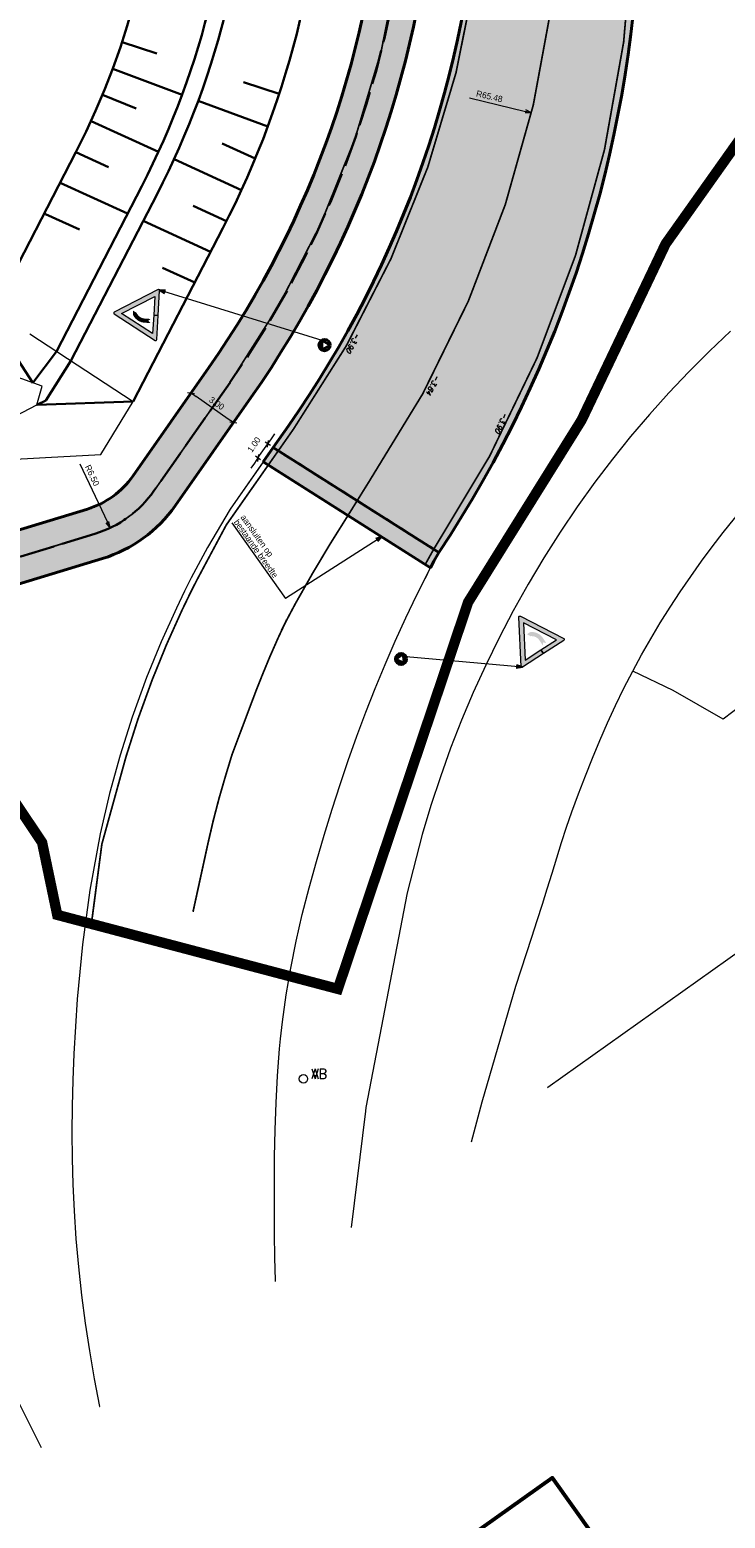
# Model space of a CAD drawing. Header units: metres. Extents: x 148376 to 148659, y 486220 to 486523.
# Tile 5 of 12: x 148519 to 148560, y 486266 to 486353. Entities that reach past the tile are written whole.
import ezdxf

# ---------------------------------------------------------------- set-up
doc = ezdxf.new("R2010")
doc.units = ezdxf.units.M
doc.header["$MEASUREMENT"] = 0
for name, pattern in [('0.30-2.70 (0.10)', [3, 0.3, -2.7]), ('1-3 (0.10)', [4, 1, -3]), ('3-3 (0.10)', [6, -3, 3]), ('assen', [2.5, 2, -0.5]), ('DGN Style 2', [1, 0.6, -0.4]), ('DGN Style 5', [0.7, 0.3, -0.4])]:
    doc.linetypes.add(name, pattern=pattern)
doc.layers.get('Defpoints').update_dxf_attribs({"color": 253, "lineweight": 13})
for name, color, linetype, lineweight in [('BWR-alg-assenplan', 92, 'assen', 30), ('BWR-best-maaiveldhoogte', 2, 'Continuous', 13), ('BWR-nieuw-belijning-030-270 streep dik 100', 51, '0.30-2.70 (0.10)', 0), ('BWR-nieuw-belijning-1-3 streep dik 100', 51, '1-3 (0.10)', 0), ('BWR-nieuw-belijning-3-3 streep dik 100', 51, '3-3 (0.10)', 0), ('BWR-nieuw-belijning-kantstreep dik 100', 51, 'Continuous', 0), ('BWR-nieuw-straatmeubilair', 7, 'Continuous', 40), ('Level 60', 7, 'Continuous', 0), ('TOP-L-topo objecten punt', 7, 'Continuous', 0), ('TOP-L-topo objecten vlak', 7, 'Continuous', 0), ('WVB-alg-werkgrens', 6, 'Continuous', 53), ('WVB-dim-terr-maatvoering 018', 7, 'Continuous', 13), ('WVB-pen-brm-dik 050', 6, 'Continuous', 53), ('WVB-pen-dik 025', 1, 'Continuous', 30), ('WVB-pen-dik 035', 1, 'Continuous', 40), ('WVB-raster-20%', 254, 'Continuous', 30), ('WVB-raster-80%', 252, 'Continuous', 30), ('WVB-tekst-dik 025', 1, 'Continuous', 30)]:
    doc.layers.add(name, color=color, linetype=linetype, lineweight=lineweight)
doc.styles.add('1 200   0.18', font='WORKING.shx', dxfattribs={"height": 0.36})
doc.styles.add('1 500   0.18', font='WORKING.shx', dxfattribs={"height": 0.9})
doc.styles.add('1 500   0.18_0', font='WORKING.shx')
doc.styles.add('Style-ITALICS', font='ITALICS.shx')
doc.styles.add('Style-STANDARD', font='STANDARD.shx')
doc.dimstyles.new('TER 1 200', dxfattribs={"dimtxt": 0.36, "dimasz": 0.36, "dimexe": 0.18, "dimexo": 0.0625, "dimgap": 0.18, "dimtad": 1, "dimzin": 0, "dimdsep": 46, "dimtxsty": '1 200   0.18', "dimblk": 'TerminatorOpen_0.5', "dimcen": 0, "dimse1": 1, "dimse2": 1, "dimclrd": 256, "dimclre": 256, "dimclrt": 7, "dimazin": 0, "dimtfac": 1, "dimtdec": 0, "dimtmove": 1, "dimatfit": 1, "dimldrblk": 'TerminatorOpen_0.5', "dimfxl": 0.18, "dimfxlon": 1, "dimfrac": 2, "dimtolj": 1, "dimtzin": 0, "dimlwd": -1, "dimlwe": -1, "dimarcsym": 0})
doc.dimstyles.new('TER 1 500', dxfattribs={"dimtxt": 0.9, "dimasz": 0.9, "dimexe": 0.45, "dimexo": 0.0625, "dimgap": 0.45, "dimtad": 1, "dimzin": 0, "dimdsep": 46, "dimtxsty": '1 500   0.18', "dimblk": 'TerminatorOpen_0.5', "dimcen": 0, "dimclrd": 256, "dimclre": 256, "dimclrt": 1, "dimazin": 0, "dimtfac": 1, "dimtdec": 0, "dimtmove": 1, "dimatfit": 1, "dimldrblk": 'TerminatorOpen_0.5', "dimfxl": 0.45, "dimfxlon": 1, "dimfrac": 2, "dimtolj": 1, "dimtzin": 0, "dimlwd": -1, "dimlwe": -1, "dimarcsym": 0})

# ---------------------------------------------------------------- blocks, each defined once
blk = doc.blocks.new('11')
at = {"layer": 'TOP-L-topo objecten punt', "color": 7, "linetype": 'Continuous', "lineweight": 0}
blk.add_circle((0, 0), 0.25, dxfattribs=at)
at = {"layer": 'TOP-L-topo objecten punt', "color": 7, "linetype": 'Continuous', "lineweight": 0, "style": 'Style-STANDARD'}
blk.add_text('AB', height=0.6, dxfattribs=at).set_placement((0.483, 0))
blk = doc.blocks.new('14')
at = {"layer": 'TOP-L-topo objecten punt', "color": 7, "linetype": 'Continuous', "lineweight": 0}
blk.add_circle((0, 0), 0.25, dxfattribs=at)
at = {"layer": 'TOP-L-topo objecten punt', "color": 7, "linetype": 'Continuous', "lineweight": 0, "style": 'Style-STANDARD'}
blk.add_text('VB', height=0.6, dxfattribs=at).set_placement((0.483, 0))
blk = doc.blocks.new('TerminatorOpen_0.5')
at = {"color": 0, "linetype": 'ByBlock', "lineweight": -2}
for q in [(-1, 0.25), (-1, 0), (-1, -0.25)]:
    blk.add_line((0, 0), q, dxfattribs=at)
blk = doc.blocks.new('*D10')
at = {"layer": 'Defpoints', "color": 0, "lineweight": 40, "transparency": 16777216}
for p in [(148521.043, 486329.721), (148523.821, 486323.845)]:
    blk.add_point(p, dxfattribs=at)
at = {"layer": 'WVB-dim-terr-maatvoering 018', "transparency": 16777216}
blk.add_line((148522.06, 486327.569), (148523.667, 486324.17), dxfattribs=at)
at = {"layer": 'WVB-dim-terr-maatvoering 018', "transparency": 16777216, "xscale": 0.36, "yscale": 0.36, "zscale": 0.36, "rotation": 295.297954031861}
blk.add_blockref('TerminatorOpen_0.5', (148523.821, 486323.845), dxfattribs=at)
at = {"layer": 'WVB-dim-terr-maatvoering 018', "color": 7, "transparency": 16777216, "insert": (148522.779, 486326.892), "char_height": 0.36, "attachment_point": 5, "rotation": 295.29795, "style": '1 200   0.18'}
blk.add_mtext('\\A1;\\C7;R6.50', dxfattribs=at)
blk = doc.blocks.new('*D11')
at = {"layer": 'Defpoints', "color": 0, "lineweight": 40, "transparency": 16777216}
for p in [(148484.59, 486363.19), (148548.265, 486347.926)]:
    blk.add_point(p, dxfattribs=at)
at = {"layer": 'WVB-dim-terr-maatvoering 018', "transparency": 16777216}
blk.add_line((148544.663, 486348.79), (148547.915, 486348.01), dxfattribs=at)
at = {"layer": 'WVB-dim-terr-maatvoering 018', "transparency": 16777216, "xscale": 0.36, "yscale": 0.36, "zscale": 0.36, "rotation": 346.5201526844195}
blk.add_blockref('TerminatorOpen_0.5', (148548.265, 486347.926), dxfattribs=at)
at = {"layer": 'WVB-dim-terr-maatvoering 018', "color": 7, "transparency": 16777216, "insert": (148545.826, 486348.881), "char_height": 0.36, "attachment_point": 5, "rotation": 346.52015, "style": '1 200   0.18'}
blk.add_mtext('\\A1;\\C7;R65.48', dxfattribs=at)
blk = doc.blocks.new('*U25')
at = {"layer": 'Level 60', "linetype": 'Continuous', "lineweight": 0}
for color, points in [(1, [(3.36, -0.93), (-3.24, -3.65, -0.576256), (-3.45, -3.49), (-2.53, 3.53, -0.575369), (-2.29, 3.63), (0.52, 1.5), (0.13, 0.98), (-2, 2.59), (-2.7, -2.72), (2.3, -0.66), (0.13, 0.98), (0.52, 1.5), (3.39, -0.67, -0.579512)]), (7, [(-1.05, 1.37), (-1.57, 0.68, 0.259104), (-1.84, -1.2), (-1.78, -1.34), (-1.32, -1.7), (-1.22, -1.12), (-1.28, -0.98, -0.259464), (-1.09, 0.32), (-0.57, 1.01), (-1.02, 0.91)])]:
    blk.add_hatch(color=color, dxfattribs=at).paths.add_polyline_path(points)
at = {"layer": 'Level 60', "color": 1, "linetype": 'Continuous', "lineweight": 0, "flags": 128}
blk.add_lwpolyline([(3.36, -0.93), (-3.24, -3.65, -0.576256), (-3.45, -3.49), (-2.53, 3.53, -0.575369), (-2.29, 3.63), (0.52, 1.5), (0.13, 0.98), (-2, 2.59), (-2.7, -2.72), (2.3, -0.66), (0.13, 0.98), (0.52, 1.5), (3.39, -0.67, -0.579512)], format="xyb", close=True, dxfattribs=at)
blk = doc.blocks.new('_Oblique_0.5')
at = {"color": 0, "linetype": 'ByBlock', "lineweight": -2}
for p, q in [((0, 0), (-1, 0)), ((0.5, 0.25), (-0.5, -0.25))]:
    blk.add_line(p, q, dxfattribs=at)
blk = doc.blocks.new('*D27')
at = {"layer": 'Defpoints', "color": 0, "lineweight": 40, "transparency": 16777216}
for p in [(148528.518, 486331.675), (148528.926, 486332.258), (148531.383, 486330.536)]:
    blk.add_point(p, dxfattribs=at)
at = {"layer": 'WVB-dim-terr-maatvoering 018', "transparency": 16777216}
for p, q in [((148528.622, 486331.823), (148528.415, 486331.528)), ((148530.68, 486330.16), (148528.813, 486331.469)), ((148531.078, 486330.101), (148530.872, 486329.806))]:
    blk.add_line(p, q, dxfattribs=at)
at = {"layer": 'WVB-dim-terr-maatvoering 018', "transparency": 16777216, "xscale": 0.36, "yscale": 0.36, "zscale": 0.36}
for p, rotation in [((148528.518, 486331.675), 144.9767811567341), ((148530.975, 486329.954), 324.9767811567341)]:
    blk.add_blockref('_Oblique_0.5', p, dxfattribs=dict(at, rotation=rotation))
at = {"layer": 'WVB-dim-terr-maatvoering 018', "color": 7, "transparency": 16777216, "insert": (148530.007, 486331.072), "char_height": 0.36, "attachment_point": 5, "rotation": 324.97678, "style": '1 200   0.18'}
blk.add_mtext('\\A1;\\C7;3.00', dxfattribs=at)
blk = doc.blocks.new('RVVBOR')
at = {"layer": 'BWR-nieuw-straatmeubilair'}
for p, q in [((0, 0.325), (-0.281, -0.163)), ((0, 0.325), (0.282, -0.163)), ((-0.281, -0.163), (0.282, -0.163))]:
    blk.add_line(p, q, dxfattribs=at)
blk.add_circle((0, 0), 0.325, dxfattribs=at)
blk = doc.blocks.new('*D30')
at = {"layer": 'Defpoints', "color": 0, "lineweight": 40, "transparency": 16777216}
for p in [(148532.973, 486328.723), (148533.282, 486328.506), (148532.707, 486327.686)]:
    blk.add_point(p, dxfattribs=at)
at = {"layer": 'WVB-dim-terr-maatvoering 018', "transparency": 16777216}
for p, q in [((148533.18, 486329.017), (148533.386, 486329.312)), ((148532.546, 486327.799), (148532.251, 486328.006)), ((148532.398, 486327.903), (148532.973, 486328.723)), ((148533.12, 486328.619), (148532.826, 486328.826)), ((148532.192, 486327.608), (148531.985, 486327.313))]:
    blk.add_line(p, q, dxfattribs=at)
at = {"layer": 'WVB-dim-terr-maatvoering 018', "transparency": 16777216, "xscale": 0.36, "yscale": 0.36, "zscale": 0.36}
for p, rotation in [((148532.973, 486328.723), 234.976781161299), ((148532.398, 486327.903), 54.97678116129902)]:
    blk.add_blockref('_Oblique_0.5', p, dxfattribs=dict(at, rotation=rotation))
at = {"layer": 'WVB-dim-terr-maatvoering 018', "color": 7, "transparency": 16777216, "insert": (148532.17, 486328.674), "char_height": 0.36, "attachment_point": 5, "rotation": 54.97678, "style": '1 200   0.18'}
blk.add_mtext('\\A1;\\C7;1.00', dxfattribs=at)

msp = doc.modelspace()

# ---------------------------------------------------------------- hatches: boundary and pattern name
at = {"layer": 'WVB-raster-20%', "linetype": 'Continuous'}
msp.add_hatch(color=256, dxfattribs=at).paths.add_polyline_path([(148490.587, 486497.821), (148485.248, 486494.021, -0.000223), (148485.351, 486493.827), (148538.149, 486394.44, -0.282038), (148534.168, 486329.771), (148533.282, 486328.506), (148542.896, 486322.419, 0.280272), (148545.739, 486395.124), (148532.397, 486419.123), (148491.092, 486496.876, 0.001058)])
at = {"layer": 'WVB-raster-20%', "linetype": 'Continuous', "extrusion": (0, 0, -1)}
msp.add_hatch(color=256, dxfattribs=at).paths.add_polyline_path([(-148533.176, 486392.078, 0.282038), (-148529.548, 486333.145), (-148525.138, 486326.852, 0.167253), (-148522.505, 486324.94), (-148509.534, 486320.975), (-148515.394, 486319.629), (-148523.382, 486322.071, -0.167253), (-148527.595, 486325.13), (-148532.005, 486331.423, -0.282038), (-148535.825, 486393.485), (-148483.194, 486492.559), (-148480.729, 486490.805)])
at = {"layer": 'WVB-raster-80%', "linetype": 'Continuous', "extrusion": (0, 0, -1)}
msp.add_hatch(color=256, dxfattribs=at).paths.add_polyline_path([(-148542.892, 486322.421), (-148542.606, 486321.907), (-148542.419, 486321.537), (-148532.747, 486327.661), (-148532.707, 486327.686), (-148533.282, 486328.506), (-148542.896, 486322.419)], flags=0)

# ---------------------------------------------------------------- linework, layer by layer
at = {"layer": 'BWR-alg-assenplan'}
for p, q in [((148530.777, 486332.284), (148526.366, 486325.991)), ((148522.943, 486323.505), (148505.664, 486318.223))]:
    msp.add_line(p, q, dxfattribs=at)
at = {"layer": 'BWR-alg-assenplan', "extrusion": (0, 0, -1)}
msp.add_arc((-148483.279, 486365.571), 58, 152.02129, 215.02322, dxfattribs=at)
at = {"layer": 'BWR-alg-assenplan'}
msp.add_arc((148521.043, 486329.721), 6.5, 286.99665, 324.97678, dxfattribs=at)
at = {"layer": 'BWR-nieuw-belijning-030-270 streep dik 100', "color": 7, "linetype": '0.30-2.70 (0.10)', "flags": 128}
msp.add_lwpolyline([(148501.707, 486307.596, 0.1, 0.1, 0), (148501.152, 486310.943, 0.1, 0.1, -0.376003), (148505.664, 486318.223, 0.1, 0.1, 0), (148522.943, 486323.505, 0.1, 0.1, 0.167253), (148526.366, 486325.991, 0.1, 0.1, 0), (148530.777, 486332.284, 0.1, 0.1, 0.282038), (148534.5, 486392.781, 0.1, 0.1, 0), (148481.961, 486491.682, 0.1, 0.1, 0)], format="xyseb", dxfattribs=at)
at = {"layer": 'BWR-nieuw-belijning-1-3 streep dik 100', "color": 7, "linetype": '1-3 (0.10)', "lineweight": 0, "flags": 128}
for points in [[(148522.736, 486300.869, 0.1, 0.1, 0), (148523.343, 486305.499, 0.1, 0.1, 0), (148524.743, 486310.566, 0.1, 0.1, 0), (148525.44, 486312.759, 0.1, 0.1, 0), (148526.263, 486315.029, 0.1, 0.1, 0), (148527.1, 486317.088, 0.1, 0.1, 0), (148527.982, 486319.047, 0.1, 0.1, 0), (148528.452, 486320.02, 0.1, 0.1, 0), (148528.843, 486320.795, 0.1, 0.1, 0), (148530.561, 486324.014, 0.1, 0.1, 0), (148534.455, 486329.57, 0.1, 0.1, 0.282038), (148538.458, 486394.604, 0, 0, 0)], [(148545.434, 486394.954, 0.1, 0.1, -0.280515), (148542.569, 486322.561, 0.1, 0.1, 0), (148542.109, 486321.734, 0.1, 0.1, 0)]]:
    msp.add_lwpolyline(points, format="xyseb", dxfattribs=at)
at = {"layer": 'BWR-nieuw-belijning-3-3 streep dik 100', "color": 7, "linetype": '3-3 (0.10)', "lineweight": 0, "const_width": 0.1, "flags": 128}
msp.add_lwpolyline([(148534.455, 486329.57), (148533.569, 486328.305)], dxfattribs=at)
at = {"layer": 'BWR-nieuw-belijning-kantstreep dik 100', "color": 7, "const_width": 0.1, "flags": 128}
msp.add_lwpolyline([(148538.828, 486326.505, 0.282038), (148541.899, 486394.863)], format="xyb", dxfattribs=at)
msp.add_lwpolyline([(148537.626, 486324.572), (148538.828, 486326.505)], dxfattribs=at)
at = {"layer": 'BWR-nieuw-belijning-kantstreep dik 100', "color": 7, "flags": 128}
msp.add_lwpolyline([(148537.626, 486324.572, 0.1, 0.1, 0.016449), (148534.584, 486319.474, 0.1, 0.1, 0), (148534.146, 486318.652, 0.1, 0.1, 0), (148533.756, 486317.877, 0.1, 0.1, 0), (148534.062, 486318.511, 0.1, 0.1, 0.017837), (148532.626, 486315.247, 0.1, 0.1, 0), (148532.305, 486314.441, 0.1, 0.1, 0), (148530.895, 486310.695, 0.1, 0.1, 0), (148530.509, 486309.423, 0.1, 0.1, 0.019941), (148529.504, 486305.565, 0.1, 0.1, 0), (148528.631, 486301.568, 0.1, 0.1, 0)], format="xyseb", dxfattribs=at)
at = {"layer": 'TOP-L-topo objecten vlak', "color": 7, "linetype": 'Continuous', "lineweight": 0}
for p, q in [((148519.16, 486335.096), (148525.16, 486331.17)), ((148519.878, 486332.068), (148516.053, 486333.432)), ((148519.561, 486330.99), (148519.878, 486332.068)), ((148518.355, 486330.355), (148519.561, 486330.99)), ((148523.279, 486328.1), (148525.16, 486331.17)), ((148520.079, 486327.925), (148523.279, 486328.1)), ((148517.61, 486327.79), (148520.079, 486327.925)), ((148532.707, 486327.686), (148542.419, 486321.537)), ((148597.382, 486325.691), (148549.212, 486291.372)), ((148549.212, 486291.372), (148549.202, 486291.358)), ((148519.847, 486270.465), (148512.459, 486285.148))]:
    msp.add_line(p, q, dxfattribs=at)
at = {"layer": 'TOP-L-topo objecten vlak', "color": 7, "linetype": 'Continuous', "lineweight": 0, "flags": 128}
for points in [[(148554.142, 486315.531), (148554.656, 486316.474), (148555.19, 486317.407), (148555.742, 486318.329), (148556.312, 486319.241), (148556.899, 486320.141), (148557.504, 486321.029), (148558.124, 486321.906), (148558.749, 486322.748), (148559.392, 486323.577), (148560.051, 486324.394), (148560.722, 486325.201), (148561.404, 486325.999), (148562.093, 486326.791), (148562.71, 486327.485), (148563.334, 486328.172), (148563.966, 486328.853), (148564.606, 486329.526), (148565.907, 486330.851), (148572.757, 486336.899), (148576.384, 486339.694), (148570.529, 486346.442)], [(148559.812, 486335.256), (148558.589, 486334.099), (148557.398, 486332.908), (148556.238, 486331.685), (148555.112, 486330.431), (148554.02, 486329.146), (148552.963, 486327.834), (148551.944, 486326.495), (148550.915, 486325.061), (148549.927, 486323.596), (148548.98, 486322.103), (148548.075, 486320.584), (148547.213, 486319.041), (148546.394, 486317.475), (148545.619, 486315.889), (148544.894, 486314.298), (148544.212, 486312.686), (148543.574, 486311.055), (148542.981, 486309.406), (148542.432, 486307.742), (148541.93, 486306.064), (148541.063, 486302.674), (148538.655, 486290.206), (148538.629, 486289.997), (148537.806, 486283.247)], [(148590.449, 486335.433), (148572.297, 486322.53), (148559.398, 486312.752), (148556.486, 486314.416), (148554.142, 486315.531)], [(148532.707, 486327.686), (148530.778, 486324.933), (148529.47, 486322.713)], [(148529.47, 486322.713), (148528.532, 486320.956), (148528.139, 486320.175), (148527.665, 486319.195), (148526.778, 486317.226), (148525.936, 486315.155), (148525.109, 486312.872), (148524.407, 486310.666), (148523.79, 486308.431), (148523.24, 486306.085), (148522.64, 486302.828)], [(148544.794, 486288.221), (148545.411, 486290.541), (148547.359, 486297.251), (148547.67, 486298.203), (148547.979, 486299.155), (148548.287, 486300.106), (148548.595, 486301.058), (148548.902, 486302.011), (148549.184, 486302.906), (148549.46, 486303.803), (148549.735, 486304.701), (148550.015, 486305.597), (148550.306, 486306.489), (148550.615, 486307.375), (148550.999, 486308.417), (148551.396, 486309.456), (148551.807, 486310.49), (148552.235, 486311.517), (148552.68, 486312.536), (148553.145, 486313.546), (148553.632, 486314.544), (148554.142, 486315.531)], [(148522.64, 486302.828), (148522.226, 486299.671), (148522.059, 486298.088), (148521.919, 486296.501), (148521.805, 486294.913), (148521.717, 486293.324), (148521.657, 486291.808), (148521.619, 486290.291), (148521.604, 486288.774), (148521.617, 486287.256), (148521.658, 486285.74), (148521.73, 486284.225), (148521.842, 486282.592), (148521.985, 486280.962), (148522.162, 486279.334), (148522.373, 486277.71), (148522.618, 486276.091), (148522.899, 486274.478), (148523.215, 486272.873), (148523.217, 486272.863)]]:
    msp.add_lwpolyline(points, dxfattribs=at)
at = {"layer": 'TOP-L-topo objecten vlak', "color": 7, "linetype": 'Continuous', "lineweight": 0, "ltscale": 0.1, "flags": 128}
msp.add_lwpolyline([(148534.168, 486329.771), (148530.778, 486324.933), (148529.47, 486322.713)], dxfattribs=at)
at = {"layer": 'TOP-L-topo objecten vlak', "linetype": 'Continuous', "lineweight": 0, "flags": 128}
msp.add_lwpolyline([(148533.418, 486280.124), (148533.416, 486280.176), (148533.381, 486281.518), (148533.361, 486282.86), (148533.354, 486284.201), (148533.356, 486285.773), (148533.368, 486287.346), (148533.397, 486288.919), (148533.451, 486290.491), (148533.534, 486292.061), (148533.655, 486293.627), (148533.716, 486294.206), (148533.819, 486295.189), (148534.033, 486296.744), (148534.302, 486298.309), (148534.617, 486299.866), (148534.973, 486301.415), (148535.365, 486302.956), (148535.788, 486304.49), (148536.236, 486306.016), (148536.704, 486307.534), (148537.159, 486308.948), (148537.636, 486310.356), (148538.135, 486311.757), (148538.656, 486313.15), (148539.201, 486314.535), (148539.77, 486315.91), (148540.363, 486317.274), (148540.981, 486318.626), (148541.625, 486319.965), (148542.419, 486321.537)], dxfattribs=at)
at = {"layer": 'WVB-alg-werkgrens', "const_width": 0.6, "flags": 128}
msp.add_lwpolyline([(148506.104, 486508.865), (148423.293, 486449.926), (148426.091, 486442.867), (148493.316, 486321.893), (148496.929, 486314.455), (148499.133, 486306.414), (148504.594, 486307.5), (148504.092, 486310.782), (148504.462, 486313.27), (148509.498, 486312.492), (148512.324, 486311.695), (148517.552, 486309.066), (148519.876, 486305.59), (148520.754, 486301.392), (148537.035, 486297.096), (148544.596, 486319.541), (148551.173, 486330.095), (148556.052, 486340.326), (148570.936, 486361.307), (148572.849, 486387.026)], close=True, dxfattribs=at)
at = {"layer": 'WVB-dim-terr-maatvoering 018'}
msp.add_line((148530.885, 486324.13), (148534.003, 486319.748), dxfattribs=at)
at = {"layer": 'WVB-dim-terr-maatvoering 018', "linetype": 'DGN Style 5', "lineweight": 0}
msp.add_line((148542.116, 486320.936), (148542.419, 486321.537), dxfattribs=at)
at = {"layer": 'WVB-pen-brm-dik 050', "flags": 128}
msp.add_lwpolyline([(148556.678, 486258.63), (148549.487, 486268.732), (148542.935, 486264.069), (148550.125, 486253.966)], close=True, dxfattribs=at)
at = {"layer": 'WVB-pen-dik 025', "lineweight": 30}
for p, q in [((148526.524, 486351.368), (148524.512, 486352.029)), ((148523.97, 486350.476), (148528.001, 486348.98)), ((148533.633, 486349.033), (148531.556, 486349.715)), ((148523.382, 486348.977), (148525.332, 486348.184)), ((148532.97, 486347.136), (148528.939, 486348.632)), ((148522.713, 486347.444), (148526.623, 486345.656)), ((148532.238, 486345.272), (148530.321, 486346.155)), ((148521.835, 486345.646), (148516.876, 486336.05)), ((148521.835, 486345.646), (148523.724, 486344.783)), ((148531.437, 486343.439), (148527.53, 486345.234)), ((148525.655, 486343.671), (148520.702, 486334.087)), ((148520.916, 486343.867), (148524.831, 486342.078)), ((148526.544, 486343.212), (148521.543, 486333.537)), ((148520.081, 486342.05), (148522.04, 486341.154)), ((148530.568, 486341.637), (148528.648, 486342.522)), ((148530.364, 486341.238), (148525.16, 486331.17)), ((148529.65, 486339.858), (148525.741, 486341.659)), ((148528.732, 486338.079), (148526.859, 486338.942)), ((148516.876, 486336.05), (148519.345, 486332.258)), ((148520.702, 486334.087), (148519.345, 486332.258)), ((148521.543, 486333.537), (148520.083, 486331.244)), ((148520.083, 486331.244), (148519.561, 486330.99)), ((148519.561, 486330.99), (148525.16, 486331.17))]:
    msp.add_line(p, q, dxfattribs=at)
at = {"layer": 'WVB-pen-dik 025', "linetype": 'DGN Style 2'}
msp.add_line((148542.896, 486322.419), (148533.282, 486328.506), dxfattribs=at)
at = {"layer": 'WVB-pen-dik 025', "lineweight": 30, "extrusion": (0, 0, -1)}
for radius in [53, 47.7, 48.7, 43.4]:
    msp.add_arc((-148483.279, 486365.571), radius, 152.02129, 207.32952, dxfattribs=at)
at = {"layer": 'WVB-pen-dik 035', "ltscale": 0.1}
for p, q in [((148529.548, 486333.145), (148525.138, 486326.852)), ((148532.005, 486331.423), (148527.595, 486325.13)), ((148522.505, 486324.94), (148505.225, 486319.658)), ((148523.382, 486322.071), (148506.102, 486316.789))]:
    msp.add_line(p, q, dxfattribs=at)
at = {"layer": 'WVB-pen-dik 035'}
for p, q in [((148534.168, 486329.771), (148533.282, 486328.506)), ((148532.707, 486327.686), (148533.282, 486328.506)), ((148542.419, 486321.537), (148532.707, 486327.686)), ((148542.892, 486322.421), (148542.606, 486321.907)), ((148542.606, 486321.907), (148542.419, 486321.537))]:
    msp.add_line(p, q, dxfattribs=at)
for centre, radius, start, end in [((148484.56, 486361.109), 70, 326.44674, 29.07355), ((148483.395, 486365.353), 62, 324.97678, 27.97871)]:
    msp.add_arc(centre, radius, start, end, dxfattribs=at)
at = {"layer": 'WVB-pen-dik 035', "ltscale": 0.1, "extrusion": (0, 0, -1)}
for centre, radius, start, end in [((-148483.279, 486365.571), 59.5, 152.02129, 215.02322), ((-148483.279, 486365.571), 56.5, 152.02129, 215.02322), ((-148521.043, 486329.721), 5, 215.02322, 253.00335)]:
    msp.add_arc(centre, radius, start, end, dxfattribs=at)
at = {"layer": 'WVB-pen-dik 035', "ltscale": 0.1}
msp.add_arc((148521.043, 486329.721), 8, 286.99665, 324.97678, dxfattribs=at)
at = {"layer": 'WVB-raster-20%', "linetype": 'Continuous', "flags": 128}
for points in [[(148490.587, 486497.821), (148485.248, 486494.021, -0.000223), (148485.351, 486493.827), (148538.149, 486394.44, -0.282038), (148534.168, 486329.771), (148533.282, 486328.506), (148542.896, 486322.419, 0.280272), (148545.739, 486395.124), (148532.397, 486419.123), (148491.092, 486496.876, 0.001058)], [(148533.176, 486392.078, -0.282038), (148529.548, 486333.145), (148525.138, 486326.852, -0.167253), (148522.505, 486324.94), (148509.534, 486320.975), (148515.394, 486319.629), (148523.382, 486322.071, 0.167253), (148527.595, 486325.13), (148532.005, 486331.423, 0.282038), (148535.825, 486393.485), (148483.194, 486492.559), (148480.729, 486490.805)]]:
    msp.add_lwpolyline(points, format="xyb", close=True, dxfattribs=at)
at = {"layer": 'WVB-raster-80%', "linetype": 'Continuous', "flags": 128}
msp.add_lwpolyline([(148542.892, 486322.421), (148542.606, 486321.907), (148542.419, 486321.537), (148532.747, 486327.661), (148532.707, 486327.686), (148533.282, 486328.506), (148542.896, 486322.419)], close=True, dxfattribs=at)

# ---------------------------------------------------------------- block references
at = {"layer": 'BWR-nieuw-straatmeubilair'}
for p, rotation in [((148536.265, 486334.45), 30.26698164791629), ((148540.701, 486316.238), 216.2551811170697)]:
    msp.add_blockref('RVVBOR', p, dxfattribs=dict(at, rotation=rotation))
at = {"layer": 'Level 60', "color": 1, "linetype": 'Continuous', "lineweight": 0, "extrusion": (0, 0, -1), "xscale": 0.4000000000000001, "yscale": 0.4000000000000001, "zscale": 0.4000000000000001, "rotation": 130.420142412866}
msp.add_blockref('*U25', (-148526.017, 486336.405), dxfattribs=at)
at = {"layer": 'Level 60', "color": 1, "linetype": 'Continuous', "lineweight": 0, "xscale": 0.4000000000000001, "yscale": 0.4000000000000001, "zscale": 0.4000000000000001, "rotation": 250.1592670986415}
msp.add_blockref('*U25', (148548.468, 486316.95), dxfattribs=at)
at = {"layer": 'TOP-L-topo objecten punt', "color": 7, "linetype": 'Continuous', "lineweight": 0, "xscale": 0.9749999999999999, "yscale": 0.9749999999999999, "zscale": 0.65}
for name in ['11', '14']:
    msp.add_blockref(name, (148535.035, 486291.877), dxfattribs=at)

# ---------------------------------------------------------------- texts
at = {"layer": 'BWR-best-maaiveldhoogte', "style": 'Style-ITALICS'}
for s, rotation, p in [('-3.90', 241.64864, (148538.08, 486335.192)), ('-3.84', 242.1879, (148542.708, 486332.747)), ('-3.90', 245.70572, (148546.649, 486330.557))]:
    msp.add_text(s, height=0.3, rotation=rotation, dxfattribs=at).set_placement(p)
at = {"layer": 'WVB-tekst-dik 025', "linetype": 'Continuous', "insert": (148531.66, 486324.662), "char_height": 0.36, "attachment_point": 1, "rotation": 305.4407, "line_spacing_factor": 0.798413, "style": '1 200   0.18'}
msp.add_mtext('aansluiten op \\Pbestaande breedte', dxfattribs=at)

# ---------------------------------------------------------------- dimensions: what is measured, and where the dimension line sits
at = {"layer": 'WVB-dim-terr-maatvoering 018'}
for center, mpoint, picture, middle in [((148484.59, 486363.19), (148548.265, 486347.926), '*D11', (148545.742, 486348.531)), ((148521.043, 486329.721), (148523.821, 486323.845), '*D10', (148522.453, 486326.738))]:
    dim = msp.add_radius_dim(center=center, mpoint=mpoint, text='\\C7;<>', dimstyle='TER 1 200', override={"dimtdec": 2, "dimtmove": 1}, dxfattribs=at)
    dim.commit()
    dim.dimension.update_dxf_attribs({"geometry": picture, "text_midpoint": middle, "dimtype": 164})
dim = msp.add_linear_dim(base=(148528.518, 486331.675), p1=(148531.383, 486330.536), p2=(148528.926, 486332.258), angle=144.97678, text='\\C7;<>', dimstyle='TER 1 200', override={"dimblk": '_Oblique_0.5', "dimse1": 0, "dimse2": 0, "dimtdec": 2, "dimtmove": 2}, dxfattribs=at)
dim.commit()
dim.dimension.update_dxf_attribs({"geometry": '*D27', "text_midpoint": (148530.007, 486331.072), "dimtype": 160})
dim = msp.add_linear_dim(base=(148532.973, 486328.723), p1=(148532.707, 486327.686), p2=(148533.282, 486328.506), angle=54.97678, text='\\C7;<>', dimstyle='TER 1 200', override={"dimblk": '_Oblique_0.5', "dimse1": 0, "dimse2": 0, "dimtdec": 2, "dimtmove": 2}, dxfattribs=at)
dim.commit()
dim.dimension.update_dxf_attribs({"geometry": '*D30', "text_midpoint": (148532.17, 486328.674)})

# ---------------------------------------------------------------- leaders
for points, dimstyle, override in [([(148526.665, 486337.665), (148536.101, 486334.731)], 'TER 1 500', {"dimscale": 1, "dimtxt": 0.36, "dimasz": 0.36, "dimgap": 0.18, "dimtxsty": '1 500   0.18_0', "dimclrd": 0}), ([(148539.591, 486323.328), (148534.003, 486319.748)], 'TER 1 200', {"dimscale": 1, "dimclrd": 0}), ([(148547.755, 486315.765), (148541.001, 486316.363)], 'TER 1 500', {"dimscale": 1, "dimtxt": 0.36, "dimasz": 0.36, "dimgap": 0.18, "dimtxsty": '1 500   0.18_0', "dimclrd": 0})]:
    msp.add_leader(points, dimstyle=dimstyle, override=override, dxfattribs=at)

doc.saveas('drawing.dxf')
